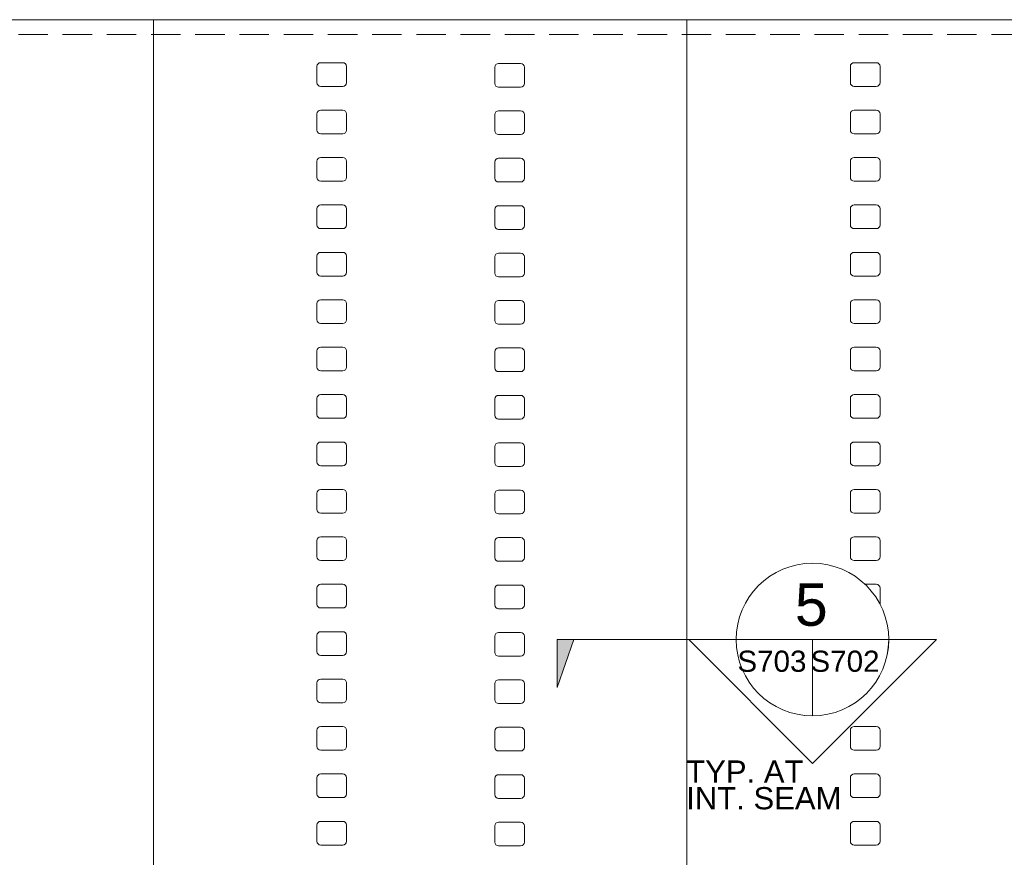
# Model space of a CAD drawing. Header units: inches. Extents: x 18339 to 30772, y -5572 to 6677.
# Tile 3 of 7: x 21575 to 24898, y -2677 to 149. Entities that reach past the tile are written whole.
import ezdxf

# ---------------------------------------------------------------- set-up
doc = ezdxf.new("R2010")
doc.units = ezdxf.units.IN
doc.header["$MEASUREMENT"] = 0
doc.linetypes.add('DGN3', pattern=[149.251608, 99.501072, -49.750536])
doc.layers.add('G-ANNO-TEXT', color=7, linetype='Continuous', lineweight=0)
doc.styles.add('1 25', font='arial.ttf', dxfattribs={"height": 75})
doc.styles.add('TITLE20', font='simplex.shx', dxfattribs={"height": 127000})

# ---------------------------------------------------------------- blocks, each defined once
blk = doc.blocks.new('AnonymousCell63')
at = {"layer": 'G-ANNO-TEXT'}
for p, q in [((24.8, 42.5), (-49.8, 42.5)), ((-62.5, 29.8), (-62.5, -24.8)), ((37.5, -24.8), (37.5, 29.8)), ((-49.8, -37.5), (24.8, -37.5))]:
    blk.add_line(p, q, dxfattribs=at)
at = {"layer": 'G-ANNO-TEXT', "extrusion": (0, 0, -1)}
for centre, start, end in [((49.8, 29.8), 0, 90), ((-24.8, 29.8), 90, 180), ((49.8, -24.8), 270, 0), ((-24.8, -24.8), 180, 270)]:
    blk.add_arc(centre, 12.7, start, end, dxfattribs=at)
blk = doc.blocks.new('AnonymousCell64')
at = {"layer": 'G-ANNO-TEXT'}
for p, q in [((24.8, 42.5), (-49.8, 42.5)), ((-62.5, 29.8), (-62.5, -24.8)), ((37.5, -24.8), (37.5, 29.8)), ((-49.8, -37.5), (24.8, -37.5))]:
    blk.add_line(p, q, dxfattribs=at)
at = {"layer": 'G-ANNO-TEXT', "extrusion": (0, 0, -1)}
for centre, start, end in [((49.8, 29.8), 0, 90), ((-24.8, 29.8), 90, 180), ((49.8, -24.8), 270, 0), ((-24.8, -24.8), 180, 270)]:
    blk.add_arc(centre, 12.7, start, end, dxfattribs=at)
blk = doc.blocks.new('AnonymousCell65')
at = {"layer": 'G-ANNO-TEXT'}
for p, q in [((24.8, 42.5), (-49.8, 42.5)), ((-62.5, 29.8), (-62.5, -24.8)), ((37.5, -24.8), (37.5, 29.8)), ((-49.8, -37.5), (24.8, -37.5))]:
    blk.add_line(p, q, dxfattribs=at)
at = {"layer": 'G-ANNO-TEXT', "extrusion": (0, 0, -1)}
for centre, start, end in [((49.8, 29.8), 0, 90), ((-24.8, 29.8), 90, 180), ((49.8, -24.8), 270, 0), ((-24.8, -24.8), 180, 270)]:
    blk.add_arc(centre, 12.7, start, end, dxfattribs=at)
blk = doc.blocks.new('AnonymousCell66')
at = {"layer": 'G-ANNO-TEXT'}
for p, q in [((24.8, 42.5), (-49.8, 42.5)), ((-62.5, 29.8), (-62.5, -24.8)), ((37.5, -24.8), (37.5, 29.8)), ((-49.8, -37.5), (24.8, -37.5))]:
    blk.add_line(p, q, dxfattribs=at)
at = {"layer": 'G-ANNO-TEXT', "extrusion": (0, 0, -1)}
for centre, start, end in [((49.8, 29.8), 0, 90), ((-24.8, 29.8), 90, 180), ((49.8, -24.8), 270, 0), ((-24.8, -24.8), 180, 270)]:
    blk.add_arc(centre, 12.7, start, end, dxfattribs=at)
blk = doc.blocks.new('AnonymousCell67')
at = {"layer": 'G-ANNO-TEXT'}
for p, q in [((24.8, 42.5), (-49.8, 42.5)), ((-62.5, 29.8), (-62.5, -24.8)), ((37.5, -24.8), (37.5, 29.8)), ((-49.8, -37.5), (24.8, -37.5))]:
    blk.add_line(p, q, dxfattribs=at)
at = {"layer": 'G-ANNO-TEXT', "extrusion": (0, 0, -1)}
for centre, start, end in [((49.8, 29.8), 0, 90), ((-24.8, 29.8), 90, 180), ((49.8, -24.8), 270, 0), ((-24.8, -24.8), 180, 270)]:
    blk.add_arc(centre, 12.7, start, end, dxfattribs=at)
blk = doc.blocks.new('AnonymousCell68')
at = {"layer": 'G-ANNO-TEXT'}
for p, q in [((24.8, 42.5), (-49.8, 42.5)), ((-62.5, 29.8), (-62.5, -24.8)), ((37.5, -24.8), (37.5, 29.8)), ((-49.8, -37.5), (24.8, -37.5))]:
    blk.add_line(p, q, dxfattribs=at)
at = {"layer": 'G-ANNO-TEXT', "extrusion": (0, 0, -1)}
for centre, start, end in [((49.8, 29.8), 0, 90), ((-24.8, 29.8), 90, 180), ((49.8, -24.8), 270, 0), ((-24.8, -24.8), 180, 270)]:
    blk.add_arc(centre, 12.7, start, end, dxfattribs=at)
blk = doc.blocks.new('AnonymousCell69')
at = {"layer": 'G-ANNO-TEXT'}
for p, q in [((24.8, 42.5), (-49.8, 42.5)), ((-62.5, 29.8), (-62.5, -24.8)), ((37.5, -24.8), (37.5, 29.8)), ((-49.8, -37.5), (24.8, -37.5))]:
    blk.add_line(p, q, dxfattribs=at)
at = {"layer": 'G-ANNO-TEXT', "extrusion": (0, 0, -1)}
for centre, start, end in [((49.8, 29.8), 0, 90), ((-24.8, 29.8), 90, 180), ((49.8, -24.8), 270, 0), ((-24.8, -24.8), 180, 270)]:
    blk.add_arc(centre, 12.7, start, end, dxfattribs=at)
blk = doc.blocks.new('AnonymousCell70')
at = {"layer": 'G-ANNO-TEXT'}
for p, q in [((24.8, 42.5), (-49.8, 42.5)), ((-62.5, 29.8), (-62.5, -24.8)), ((37.5, -24.8), (37.5, 29.8)), ((-49.8, -37.5), (24.8, -37.5))]:
    blk.add_line(p, q, dxfattribs=at)
at = {"layer": 'G-ANNO-TEXT', "extrusion": (0, 0, -1)}
for centre, start, end in [((49.8, 29.8), 0, 90), ((-24.8, 29.8), 90, 180), ((49.8, -24.8), 270, 0), ((-24.8, -24.8), 180, 270)]:
    blk.add_arc(centre, 12.7, start, end, dxfattribs=at)
blk = doc.blocks.new('AnonymousCell71')
at = {"layer": 'G-ANNO-TEXT'}
for p, q in [((24.8, 42.5), (-49.8, 42.5)), ((-62.5, 29.8), (-62.5, -24.8)), ((37.5, -24.8), (37.5, 29.8)), ((-49.8, -37.5), (24.8, -37.5))]:
    blk.add_line(p, q, dxfattribs=at)
at = {"layer": 'G-ANNO-TEXT', "extrusion": (0, 0, -1)}
for centre, start, end in [((49.8, 29.8), 0, 90), ((-24.8, 29.8), 90, 180), ((49.8, -24.8), 270, 0), ((-24.8, -24.8), 180, 270)]:
    blk.add_arc(centre, 12.7, start, end, dxfattribs=at)
blk = doc.blocks.new('AnonymousCell72')
at = {"layer": 'G-ANNO-TEXT'}
for p, q in [((24.8, 42.5), (-49.8, 42.5)), ((-62.5, 29.8), (-62.5, -24.8)), ((37.5, -24.8), (37.5, 29.8)), ((-49.8, -37.5), (24.8, -37.5))]:
    blk.add_line(p, q, dxfattribs=at)
at = {"layer": 'G-ANNO-TEXT', "extrusion": (0, 0, -1)}
for centre, start, end in [((49.8, 29.8), 0, 90), ((-24.8, 29.8), 90, 180), ((49.8, -24.8), 270, 0), ((-24.8, -24.8), 180, 270)]:
    blk.add_arc(centre, 12.7, start, end, dxfattribs=at)
blk = doc.blocks.new('AnonymousCell73')
at = {"layer": 'G-ANNO-TEXT'}
for p, q in [((24.8, 42.5), (-49.8, 42.5)), ((-62.5, 29.8), (-62.5, -24.8)), ((37.5, -24.8), (37.5, 29.8)), ((-49.8, -37.5), (24.8, -37.5))]:
    blk.add_line(p, q, dxfattribs=at)
at = {"layer": 'G-ANNO-TEXT', "extrusion": (0, 0, -1)}
for centre, start, end in [((49.8, 29.8), 0, 90), ((-24.8, 29.8), 90, 180), ((49.8, -24.8), 270, 0), ((-24.8, -24.8), 180, 270)]:
    blk.add_arc(centre, 12.7, start, end, dxfattribs=at)
blk = doc.blocks.new('AnonymousCell74')
at = {"layer": 'G-ANNO-TEXT'}
for p, q in [((24.8, 42.5), (-49.8, 42.5)), ((-62.5, 29.8), (-62.5, -24.8)), ((37.5, -24.8), (37.5, 29.8)), ((-49.8, -37.5), (24.8, -37.5))]:
    blk.add_line(p, q, dxfattribs=at)
at = {"layer": 'G-ANNO-TEXT', "extrusion": (0, 0, -1)}
for centre, start, end in [((49.8, 29.8), 0, 90), ((-24.8, 29.8), 90, 180), ((49.8, -24.8), 270, 0), ((-24.8, -24.8), 180, 270)]:
    blk.add_arc(centre, 12.7, start, end, dxfattribs=at)
blk = doc.blocks.new('AnonymousCell75')
at = {"layer": 'G-ANNO-TEXT'}
for p, q in [((24.8, 42.5), (-49.8, 42.5)), ((-62.5, 29.8), (-62.5, -24.8)), ((37.5, -24.8), (37.5, 29.8)), ((-49.8, -37.5), (24.8, -37.5))]:
    blk.add_line(p, q, dxfattribs=at)
at = {"layer": 'G-ANNO-TEXT', "extrusion": (0, 0, -1)}
for centre, start, end in [((49.8, 29.8), 0, 90), ((-24.8, 29.8), 90, 180), ((49.8, -24.8), 270, 0), ((-24.8, -24.8), 180, 270)]:
    blk.add_arc(centre, 12.7, start, end, dxfattribs=at)
blk = doc.blocks.new('AnonymousCell76')
at = {"layer": 'G-ANNO-TEXT'}
for p, q in [((24.8, 42.5), (-49.8, 42.5)), ((-62.5, 29.8), (-62.5, -24.8)), ((37.5, -24.8), (37.5, 29.8)), ((-49.8, -37.5), (24.8, -37.5))]:
    blk.add_line(p, q, dxfattribs=at)
at = {"layer": 'G-ANNO-TEXT', "extrusion": (0, 0, -1)}
for centre, start, end in [((49.8, 29.8), 0, 90), ((-24.8, 29.8), 90, 180), ((49.8, -24.8), 270, 0), ((-24.8, -24.8), 180, 270)]:
    blk.add_arc(centre, 12.7, start, end, dxfattribs=at)
blk = doc.blocks.new('AnonymousCell77')
at = {"layer": 'G-ANNO-TEXT'}
for p, q in [((24.8, 42.5), (-49.8, 42.5)), ((-62.5, 29.8), (-62.5, -24.8)), ((37.5, -24.8), (37.5, 29.8)), ((-49.8, -37.5), (24.8, -37.5))]:
    blk.add_line(p, q, dxfattribs=at)
at = {"layer": 'G-ANNO-TEXT', "extrusion": (0, 0, -1)}
for centre, start, end in [((49.8, 29.8), 0, 90), ((-24.8, 29.8), 90, 180), ((49.8, -24.8), 270, 0), ((-24.8, -24.8), 180, 270)]:
    blk.add_arc(centre, 12.7, start, end, dxfattribs=at)
blk = doc.blocks.new('AnonymousCell78')
at = {"layer": 'G-ANNO-TEXT'}
for p, q in [((24.8, 42.5), (-49.8, 42.5)), ((-62.5, 29.8), (-62.5, -24.8)), ((37.5, -24.8), (37.5, 29.8)), ((-49.8, -37.5), (24.8, -37.5))]:
    blk.add_line(p, q, dxfattribs=at)
at = {"layer": 'G-ANNO-TEXT', "extrusion": (0, 0, -1)}
for centre, start, end in [((49.8, 29.8), 0, 90), ((-24.8, 29.8), 90, 180), ((49.8, -24.8), 270, 0), ((-24.8, -24.8), 180, 270)]:
    blk.add_arc(centre, 12.7, start, end, dxfattribs=at)
blk = doc.blocks.new('AnonymousCell79')
at = {"layer": 'G-ANNO-TEXT'}
for p, q in [((24.8, 42.5), (-49.8, 42.5)), ((-62.5, 29.8), (-62.5, -24.8)), ((37.5, -24.8), (37.5, 29.8)), ((-49.8, -37.5), (24.8, -37.5))]:
    blk.add_line(p, q, dxfattribs=at)
at = {"layer": 'G-ANNO-TEXT', "extrusion": (0, 0, -1)}
for centre, start, end in [((49.8, 29.8), 0, 90), ((-24.8, 29.8), 90, 180), ((49.8, -24.8), 270, 0), ((-24.8, -24.8), 180, 270)]:
    blk.add_arc(centre, 12.7, start, end, dxfattribs=at)
blk = doc.blocks.new('AnonymousCell93')
at = {"layer": 'G-ANNO-TEXT'}
for p, q in [((24.8, 42.5), (-49.8, 42.5)), ((-62.5, 29.8), (-62.5, -24.8)), ((37.5, -24.8), (37.5, 29.8)), ((-49.8, -37.5), (24.8, -37.5))]:
    blk.add_line(p, q, dxfattribs=at)
at = {"layer": 'G-ANNO-TEXT', "extrusion": (0, 0, -1)}
for centre, start, end in [((49.8, 29.8), 0, 90), ((-24.8, 29.8), 90, 180), ((49.8, -24.8), 270, 0), ((-24.8, -24.8), 180, 270)]:
    blk.add_arc(centre, 12.7, start, end, dxfattribs=at)
blk = doc.blocks.new('AnonymousCell94')
at = {"layer": 'G-ANNO-TEXT'}
for p, q in [((24.8, 42.5), (-49.8, 42.5)), ((-62.5, 29.8), (-62.5, -24.8)), ((37.5, -24.8), (37.5, 29.8)), ((-49.8, -37.5), (24.8, -37.5))]:
    blk.add_line(p, q, dxfattribs=at)
at = {"layer": 'G-ANNO-TEXT', "extrusion": (0, 0, -1)}
for centre, start, end in [((49.8, 29.8), 0, 90), ((-24.8, 29.8), 90, 180), ((49.8, -24.8), 270, 0), ((-24.8, -24.8), 180, 270)]:
    blk.add_arc(centre, 12.7, start, end, dxfattribs=at)
blk = doc.blocks.new('AnonymousCell95')
at = {"layer": 'G-ANNO-TEXT'}
for p, q in [((24.8, 42.5), (-49.8, 42.5)), ((-62.5, 29.8), (-62.5, -24.8)), ((37.5, -24.8), (37.5, 29.8)), ((-49.8, -37.5), (24.8, -37.5))]:
    blk.add_line(p, q, dxfattribs=at)
at = {"layer": 'G-ANNO-TEXT', "extrusion": (0, 0, -1)}
for centre, start, end in [((49.8, 29.8), 0, 90), ((-24.8, 29.8), 90, 180), ((49.8, -24.8), 270, 0), ((-24.8, -24.8), 180, 270)]:
    blk.add_arc(centre, 12.7, start, end, dxfattribs=at)
blk = doc.blocks.new('AnonymousCell96')
at = {"layer": 'G-ANNO-TEXT'}
for p, q in [((24.8, 42.5), (-49.8, 42.5)), ((-62.5, 29.8), (-62.5, -24.8)), ((37.5, -24.8), (37.5, 29.8)), ((-49.8, -37.5), (24.8, -37.5))]:
    blk.add_line(p, q, dxfattribs=at)
at = {"layer": 'G-ANNO-TEXT', "extrusion": (0, 0, -1)}
for centre, start, end in [((49.8, 29.8), 0, 90), ((-24.8, 29.8), 90, 180), ((49.8, -24.8), 270, 0), ((-24.8, -24.8), 180, 270)]:
    blk.add_arc(centre, 12.7, start, end, dxfattribs=at)
blk = doc.blocks.new('AnonymousCell97')
at = {"layer": 'G-ANNO-TEXT'}
for p, q in [((24.8, 42.5), (-49.8, 42.5)), ((-62.5, 29.8), (-62.5, -24.8)), ((37.5, -24.8), (37.5, 29.8)), ((-49.8, -37.5), (24.8, -37.5))]:
    blk.add_line(p, q, dxfattribs=at)
at = {"layer": 'G-ANNO-TEXT', "extrusion": (0, 0, -1)}
for centre, start, end in [((49.8, 29.8), 0, 90), ((-24.8, 29.8), 90, 180), ((49.8, -24.8), 270, 0), ((-24.8, -24.8), 180, 270)]:
    blk.add_arc(centre, 12.7, start, end, dxfattribs=at)
blk = doc.blocks.new('AnonymousCell98')
at = {"layer": 'G-ANNO-TEXT'}
for p, q in [((24.8, 42.5), (-49.8, 42.5)), ((-62.5, 29.8), (-62.5, -24.8)), ((37.5, -24.8), (37.5, 29.8)), ((-49.8, -37.5), (24.8, -37.5))]:
    blk.add_line(p, q, dxfattribs=at)
at = {"layer": 'G-ANNO-TEXT', "extrusion": (0, 0, -1)}
for centre, start, end in [((49.8, 29.8), 0, 90), ((-24.8, 29.8), 90, 180), ((49.8, -24.8), 270, 0), ((-24.8, -24.8), 180, 270)]:
    blk.add_arc(centre, 12.7, start, end, dxfattribs=at)
blk = doc.blocks.new('AnonymousCell99')
at = {"layer": 'G-ANNO-TEXT'}
for p, q in [((24.8, 42.5), (-49.8, 42.5)), ((-62.5, 29.8), (-62.5, -24.8)), ((37.5, -24.8), (37.5, 29.8)), ((-49.8, -37.5), (24.8, -37.5))]:
    blk.add_line(p, q, dxfattribs=at)
at = {"layer": 'G-ANNO-TEXT', "extrusion": (0, 0, -1)}
for centre, start, end in [((49.8, 29.8), 0, 90), ((-24.8, 29.8), 90, 180), ((49.8, -24.8), 270, 0), ((-24.8, -24.8), 180, 270)]:
    blk.add_arc(centre, 12.7, start, end, dxfattribs=at)
blk = doc.blocks.new('AnonymousCell100')
at = {"layer": 'G-ANNO-TEXT'}
for p, q in [((24.8, 42.5), (-49.8, 42.5)), ((-62.5, 29.8), (-62.5, -24.8)), ((37.5, -24.8), (37.5, 29.8)), ((-49.8, -37.5), (24.8, -37.5))]:
    blk.add_line(p, q, dxfattribs=at)
at = {"layer": 'G-ANNO-TEXT', "extrusion": (0, 0, -1)}
for centre, start, end in [((49.8, 29.8), 0, 90), ((-24.8, 29.8), 90, 180), ((49.8, -24.8), 270, 0), ((-24.8, -24.8), 180, 270)]:
    blk.add_arc(centre, 12.7, start, end, dxfattribs=at)
blk = doc.blocks.new('AnonymousCell101')
at = {"layer": 'G-ANNO-TEXT'}
for p, q in [((24.8, 42.5), (-49.8, 42.5)), ((-62.5, 29.8), (-62.5, -24.8)), ((37.5, -24.8), (37.5, 29.8)), ((-49.8, -37.5), (24.8, -37.5))]:
    blk.add_line(p, q, dxfattribs=at)
at = {"layer": 'G-ANNO-TEXT', "extrusion": (0, 0, -1)}
for centre, start, end in [((49.8, 29.8), 0, 90), ((-24.8, 29.8), 90, 180), ((49.8, -24.8), 270, 0), ((-24.8, -24.8), 180, 270)]:
    blk.add_arc(centre, 12.7, start, end, dxfattribs=at)
blk = doc.blocks.new('AnonymousCell102')
at = {"layer": 'G-ANNO-TEXT'}
for p, q in [((24.8, 42.5), (-49.8, 42.5)), ((-62.5, 29.8), (-62.5, -24.8)), ((37.5, -24.8), (37.5, 29.8)), ((-49.8, -37.5), (24.8, -37.5))]:
    blk.add_line(p, q, dxfattribs=at)
at = {"layer": 'G-ANNO-TEXT', "extrusion": (0, 0, -1)}
for centre, start, end in [((49.8, 29.8), 0, 90), ((-24.8, 29.8), 90, 180), ((49.8, -24.8), 270, 0), ((-24.8, -24.8), 180, 270)]:
    blk.add_arc(centre, 12.7, start, end, dxfattribs=at)
blk = doc.blocks.new('AnonymousCell103')
at = {"layer": 'G-ANNO-TEXT'}
for p, q in [((24.8, 42.5), (-49.8, 42.5)), ((-62.5, 29.8), (-62.5, -24.8)), ((37.5, -24.8), (37.5, 29.8)), ((-49.8, -37.5), (24.8, -37.5))]:
    blk.add_line(p, q, dxfattribs=at)
at = {"layer": 'G-ANNO-TEXT', "extrusion": (0, 0, -1)}
for centre, start, end in [((49.8, 29.8), 0, 90), ((-24.8, 29.8), 90, 180), ((49.8, -24.8), 270, 0), ((-24.8, -24.8), 180, 270)]:
    blk.add_arc(centre, 12.7, start, end, dxfattribs=at)
blk = doc.blocks.new('AnonymousCell104')
at = {"layer": 'G-ANNO-TEXT'}
for p, q in [((24.8, 42.5), (-49.8, 42.5)), ((-62.5, 29.8), (-62.5, -24.8)), ((37.5, -24.8), (37.5, 29.8)), ((-49.8, -37.5), (24.8, -37.5))]:
    blk.add_line(p, q, dxfattribs=at)
at = {"layer": 'G-ANNO-TEXT', "extrusion": (0, 0, -1)}
for centre, start, end in [((49.8, 29.8), 0, 90), ((-24.8, 29.8), 90, 180), ((49.8, -24.8), 270, 0), ((-24.8, -24.8), 180, 270)]:
    blk.add_arc(centre, 12.7, start, end, dxfattribs=at)
blk = doc.blocks.new('AnonymousCell105')
at = {"layer": 'G-ANNO-TEXT'}
for p, q in [((24.8, 42.5), (-49.8, 42.5)), ((-62.5, 29.8), (-62.5, -24.8)), ((37.5, -24.8), (37.5, 29.8)), ((-49.8, -37.5), (24.8, -37.5))]:
    blk.add_line(p, q, dxfattribs=at)
at = {"layer": 'G-ANNO-TEXT', "extrusion": (0, 0, -1)}
for centre, start, end in [((49.8, 29.8), 0, 90), ((-24.8, 29.8), 90, 180), ((49.8, -24.8), 270, 0), ((-24.8, -24.8), 180, 270)]:
    blk.add_arc(centre, 12.7, start, end, dxfattribs=at)
blk = doc.blocks.new('AnonymousCell106')
at = {"layer": 'G-ANNO-TEXT'}
for p, q in [((24.8, 42.5), (-49.8, 42.5)), ((-62.5, 29.8), (-62.5, -24.8)), ((37.5, -24.8), (37.5, 29.8)), ((-49.8, -37.5), (24.8, -37.5))]:
    blk.add_line(p, q, dxfattribs=at)
at = {"layer": 'G-ANNO-TEXT', "extrusion": (0, 0, -1)}
for centre, start, end in [((49.8, 29.8), 0, 90), ((-24.8, 29.8), 90, 180), ((49.8, -24.8), 270, 0), ((-24.8, -24.8), 180, 270)]:
    blk.add_arc(centre, 12.7, start, end, dxfattribs=at)
blk = doc.blocks.new('AnonymousCell107')
at = {"layer": 'G-ANNO-TEXT'}
for p, q in [((24.8, 42.5), (-49.8, 42.5)), ((-62.5, 29.8), (-62.5, -24.8)), ((37.5, -24.8), (37.5, 29.8)), ((-49.8, -37.5), (24.8, -37.5))]:
    blk.add_line(p, q, dxfattribs=at)
at = {"layer": 'G-ANNO-TEXT', "extrusion": (0, 0, -1)}
for centre, start, end in [((49.8, 29.8), 0, 90), ((-24.8, 29.8), 90, 180), ((49.8, -24.8), 270, 0), ((-24.8, -24.8), 180, 270)]:
    blk.add_arc(centre, 12.7, start, end, dxfattribs=at)
blk = doc.blocks.new('AnonymousCell108')
at = {"layer": 'G-ANNO-TEXT'}
for p, q in [((24.8, 42.5), (-49.8, 42.5)), ((-62.5, 29.8), (-62.5, -24.8)), ((37.5, -24.8), (37.5, 29.8)), ((-49.8, -37.5), (24.8, -37.5))]:
    blk.add_line(p, q, dxfattribs=at)
at = {"layer": 'G-ANNO-TEXT', "extrusion": (0, 0, -1)}
for centre, start, end in [((49.8, 29.8), 0, 90), ((-24.8, 29.8), 90, 180), ((49.8, -24.8), 270, 0), ((-24.8, -24.8), 180, 270)]:
    blk.add_arc(centre, 12.7, start, end, dxfattribs=at)
blk = doc.blocks.new('AnonymousCell109')
at = {"layer": 'G-ANNO-TEXT'}
for p, q in [((24.8, 42.5), (-49.8, 42.5)), ((-62.5, 29.8), (-62.5, -24.8)), ((37.5, -24.8), (37.5, 29.8)), ((-49.8, -37.5), (24.8, -37.5))]:
    blk.add_line(p, q, dxfattribs=at)
at = {"layer": 'G-ANNO-TEXT', "extrusion": (0, 0, -1)}
for centre, start, end in [((49.8, 29.8), 0, 90), ((-24.8, 29.8), 90, 180), ((49.8, -24.8), 270, 0), ((-24.8, -24.8), 180, 270)]:
    blk.add_arc(centre, 12.7, start, end, dxfattribs=at)
blk = doc.blocks.new('AnonymousCell123')
at = {"layer": 'G-ANNO-TEXT'}
for p, q in [((24.8, 42.5), (-49.8, 42.5)), ((-62.5, 29.8), (-62.5, -24.8)), ((37.5, -24.8), (37.5, 29.8)), ((-49.8, -37.5), (24.8, -37.5))]:
    blk.add_line(p, q, dxfattribs=at)
at = {"layer": 'G-ANNO-TEXT', "extrusion": (0, 0, -1)}
for centre, start, end in [((49.8, 29.8), 0, 90), ((-24.8, 29.8), 90, 180), ((49.8, -24.8), 270, 0), ((-24.8, -24.8), 180, 270)]:
    blk.add_arc(centre, 12.7, start, end, dxfattribs=at)
blk = doc.blocks.new('AnonymousCell124')
at = {"layer": 'G-ANNO-TEXT'}
for p, q in [((24.8, 42.5), (-49.8, 42.5)), ((-62.5, 29.8), (-62.5, -24.8)), ((37.5, -24.8), (37.5, 29.8)), ((-49.8, -37.5), (24.8, -37.5))]:
    blk.add_line(p, q, dxfattribs=at)
at = {"layer": 'G-ANNO-TEXT', "extrusion": (0, 0, -1)}
for centre, start, end in [((49.8, 29.8), 0, 90), ((-24.8, 29.8), 90, 180), ((49.8, -24.8), 270, 0), ((-24.8, -24.8), 180, 270)]:
    blk.add_arc(centre, 12.7, start, end, dxfattribs=at)
blk = doc.blocks.new('AnonymousCell125')
at = {"layer": 'G-ANNO-TEXT'}
for p, q in [((24.8, 42.5), (-49.8, 42.5)), ((-62.5, 29.8), (-62.5, -24.8)), ((37.5, -24.8), (37.5, 29.8)), ((-49.8, -37.5), (24.8, -37.5))]:
    blk.add_line(p, q, dxfattribs=at)
at = {"layer": 'G-ANNO-TEXT', "extrusion": (0, 0, -1)}
for centre, start, end in [((49.8, 29.8), 0, 90), ((-24.8, 29.8), 90, 180), ((49.8, -24.8), 270, 0), ((-24.8, -24.8), 180, 270)]:
    blk.add_arc(centre, 12.7, start, end, dxfattribs=at)
blk = doc.blocks.new('AnonymousCell126')
at = {"layer": 'G-ANNO-TEXT'}
for p, q in [((24.8, 42.5), (-49.8, 42.5)), ((-62.5, 29.8), (-62.5, -24.8)), ((37.5, -24.8), (37.5, 29.8)), ((-49.8, -37.5), (24.8, -37.5))]:
    blk.add_line(p, q, dxfattribs=at)
at = {"layer": 'G-ANNO-TEXT', "extrusion": (0, 0, -1)}
for centre, start, end in [((49.8, 29.8), 0, 90), ((-24.8, 29.8), 90, 180), ((49.8, -24.8), 270, 0), ((-24.8, -24.8), 180, 270)]:
    blk.add_arc(centre, 12.7, start, end, dxfattribs=at)
blk = doc.blocks.new('AnonymousCell127')
at = {"layer": 'G-ANNO-TEXT'}
for p, q in [((24.8, 42.5), (-49.8, 42.5)), ((-62.5, 29.8), (-62.5, -24.8)), ((37.5, -24.8), (37.5, 29.8)), ((-49.8, -37.5), (24.8, -37.5))]:
    blk.add_line(p, q, dxfattribs=at)
at = {"layer": 'G-ANNO-TEXT', "extrusion": (0, 0, -1)}
for centre, start, end in [((49.8, 29.8), 0, 90), ((-24.8, 29.8), 90, 180), ((49.8, -24.8), 270, 0), ((-24.8, -24.8), 180, 270)]:
    blk.add_arc(centre, 12.7, start, end, dxfattribs=at)
blk = doc.blocks.new('AnonymousCell128')
at = {"layer": 'G-ANNO-TEXT'}
for p, q in [((24.8, 42.5), (-49.8, 42.5)), ((-62.5, 29.8), (-62.5, -24.8)), ((37.5, -24.8), (37.5, 29.8)), ((-49.8, -37.5), (24.8, -37.5))]:
    blk.add_line(p, q, dxfattribs=at)
at = {"layer": 'G-ANNO-TEXT', "extrusion": (0, 0, -1)}
for centre, start, end in [((49.8, 29.8), 0, 90), ((-24.8, 29.8), 90, 180), ((49.8, -24.8), 270, 0), ((-24.8, -24.8), 180, 270)]:
    blk.add_arc(centre, 12.7, start, end, dxfattribs=at)
blk = doc.blocks.new('AnonymousCell129')
at = {"layer": 'G-ANNO-TEXT'}
for p, q in [((24.8, 42.5), (-49.8, 42.5)), ((-62.5, 29.8), (-62.5, -24.8)), ((37.5, -24.8), (37.5, 29.8)), ((-49.8, -37.5), (24.8, -37.5))]:
    blk.add_line(p, q, dxfattribs=at)
at = {"layer": 'G-ANNO-TEXT', "extrusion": (0, 0, -1)}
for centre, start, end in [((49.8, 29.8), 0, 90), ((-24.8, 29.8), 90, 180), ((49.8, -24.8), 270, 0), ((-24.8, -24.8), 180, 270)]:
    blk.add_arc(centre, 12.7, start, end, dxfattribs=at)
blk = doc.blocks.new('AnonymousCell130')
at = {"layer": 'G-ANNO-TEXT'}
for p, q in [((24.8, 42.5), (-49.8, 42.5)), ((-62.5, 29.8), (-62.5, -24.8)), ((37.5, -24.8), (37.5, 29.8)), ((-49.8, -37.5), (24.8, -37.5))]:
    blk.add_line(p, q, dxfattribs=at)
at = {"layer": 'G-ANNO-TEXT', "extrusion": (0, 0, -1)}
for centre, start, end in [((49.8, 29.8), 0, 90), ((-24.8, 29.8), 90, 180), ((49.8, -24.8), 270, 0), ((-24.8, -24.8), 180, 270)]:
    blk.add_arc(centre, 12.7, start, end, dxfattribs=at)
blk = doc.blocks.new('AnonymousCell131')
at = {"layer": 'G-ANNO-TEXT'}
for p, q in [((24.8, 42.5), (-49.8, 42.5)), ((-62.5, 29.8), (-62.5, -24.8)), ((37.5, -24.8), (37.5, 29.8)), ((-49.8, -37.5), (24.8, -37.5))]:
    blk.add_line(p, q, dxfattribs=at)
at = {"layer": 'G-ANNO-TEXT', "extrusion": (0, 0, -1)}
for centre, start, end in [((49.8, 29.8), 0, 90), ((-24.8, 29.8), 90, 180), ((49.8, -24.8), 270, 0), ((-24.8, -24.8), 180, 270)]:
    blk.add_arc(centre, 12.7, start, end, dxfattribs=at)
blk = doc.blocks.new('AnonymousCell132')
at = {"layer": 'G-ANNO-TEXT'}
for p, q in [((24.8, 42.5), (-49.8, 42.5)), ((-62.5, 29.8), (-62.5, -24.8)), ((37.5, -24.8), (37.5, 29.8)), ((-49.8, -37.5), (24.8, -37.5))]:
    blk.add_line(p, q, dxfattribs=at)
at = {"layer": 'G-ANNO-TEXT', "extrusion": (0, 0, -1)}
for centre, start, end in [((49.8, 29.8), 0, 90), ((-24.8, 29.8), 90, 180), ((49.8, -24.8), 270, 0), ((-24.8, -24.8), 180, 270)]:
    blk.add_arc(centre, 12.7, start, end, dxfattribs=at)
blk = doc.blocks.new('AnonymousCell133')
at = {"layer": 'G-ANNO-TEXT'}
for p, q in [((24.8, 42.5), (-49.8, 42.5)), ((-62.5, 29.8), (-62.5, -24.8)), ((37.5, -24.8), (37.5, 29.8)), ((-49.8, -37.5), (24.8, -37.5))]:
    blk.add_line(p, q, dxfattribs=at)
at = {"layer": 'G-ANNO-TEXT', "extrusion": (0, 0, -1)}
for centre, start, end in [((49.8, 29.8), 0, 90), ((-24.8, 29.8), 90, 180), ((49.8, -24.8), 270, 0), ((-24.8, -24.8), 180, 270)]:
    blk.add_arc(centre, 12.7, start, end, dxfattribs=at)
blk = doc.blocks.new('AnonymousCell134')
at = {"layer": 'G-ANNO-TEXT'}
for p, q in [((24.8, 42.5), (-49.8, 42.5)), ((-62.5, 29.8), (-62.5, -24.8)), ((37.5, -24.8), (37.5, 29.8)), ((-49.8, -37.5), (24.8, -37.5))]:
    blk.add_line(p, q, dxfattribs=at)
at = {"layer": 'G-ANNO-TEXT', "extrusion": (0, 0, -1)}
for centre, start, end in [((49.8, 29.8), 0, 90), ((-24.8, 29.8), 90, 180), ((49.8, -24.8), 270, 0), ((-24.8, -24.8), 180, 270)]:
    blk.add_arc(centre, 12.7, start, end, dxfattribs=at)
blk = doc.blocks.new('AnonymousCell135')
at = {"layer": 'G-ANNO-TEXT'}
for p, q in [((24.8, 42.5), (-49.8, 42.5)), ((-62.5, 29.8), (-62.5, -24.8)), ((37.5, -24.8), (37.5, 29.8)), ((-49.8, -37.5), (24.8, -37.5))]:
    blk.add_line(p, q, dxfattribs=at)
at = {"layer": 'G-ANNO-TEXT', "extrusion": (0, 0, -1)}
for centre, start, end in [((49.8, 29.8), 0, 90), ((-24.8, 29.8), 90, 180), ((49.8, -24.8), 270, 0), ((-24.8, -24.8), 180, 270)]:
    blk.add_arc(centre, 12.7, start, end, dxfattribs=at)
blk = doc.blocks.new('AnonymousCell136')
at = {"layer": 'G-ANNO-TEXT'}
for p, q in [((24.8, 42.5), (-49.8, 42.5)), ((-62.5, 29.8), (-62.5, -24.8)), ((37.5, -24.8), (37.5, 29.8)), ((-49.8, -37.5), (24.8, -37.5))]:
    blk.add_line(p, q, dxfattribs=at)
at = {"layer": 'G-ANNO-TEXT', "extrusion": (0, 0, -1)}
for centre, start, end in [((49.8, 29.8), 0, 90), ((-24.8, 29.8), 90, 180), ((49.8, -24.8), 270, 0), ((-24.8, -24.8), 180, 270)]:
    blk.add_arc(centre, 12.7, start, end, dxfattribs=at)

msp = doc.modelspace()

# ---------------------------------------------------------------- hatches: boundary and pattern name
at = {"layer": 'G-ANNO-TEXT', "linetype": 'Continuous'}
msp.add_hatch(color=7, dxfattribs=at).paths.add_polyline_path([(23388.9, -1942.6), (23388.9, -2104), (23445.7, -1942.6)])

# ---------------------------------------------------------------- linework, layer by layer
at = {"layer": 'G-ANNO-TEXT', "linetype": 'DGN3'}
msp.add_line((19630.6, 99), (27424.5, 99), dxfattribs=at)
at = {"layer": 'G-ANNO-TEXT'}
for p, q in [((24465.9, -1756.1), (24428, -1756.1)), ((24478.6, -1823.1), (24478.6, -1768.8)), ((24250.7, -2200, 0), (24250.7, -1942.6, 0))]:
    msp.add_line(p, q, dxfattribs=at)
at = {"layer": 'G-ANNO-TEXT', "color": 7, "linetype": 'Continuous', "lineweight": 0}
msp.add_line((24508, -1942.6, 0), (23388.9, -1942.6, 0), dxfattribs=at)
at = {"layer": 'G-ANNO-TEXT', "flags": 128}
for points in [[(20226.5, -4776.2), (22026.5, -4776.2), (22026.5, 149), (20226.5, 149), (20226.5, -4776.2)], [(22026.5, -4776.2), (23826.5, -4776.2), (23826.5, 149), (22026.5, 149), (22026.5, -4776.2)], [(23826.5, -4776.2), (25626.5, -4776.2), (25626.5, 149), (23826.5, 149), (23826.5, -4776.2)]]:
    msp.add_lwpolyline(points, dxfattribs=at)
at = {"layer": 'G-ANNO-TEXT', "color": 7, "linetype": 'Continuous', "lineweight": 13, "elevation": 0, "flags": 128}
msp.add_lwpolyline([(23388.9, -1942.6), (23388.9, -2104), (23445.7, -1942.6), (23388.9, -1942.6)], dxfattribs=at)
at = {"layer": 'G-ANNO-TEXT', "extrusion": (2.19171e-22, 0, -1), "elevation": 0, "flags": 128}
msp.add_lwpolyline([(-24508, -1942.6), (-24668.9, -1942.6), (-24251.1, -2360.9), (-23833.2, -1942.6), (-23993.3, -1942.6, -1), (-24508, -1942.6, -1)], format="xyb", dxfattribs=at)
at = {"layer": 'G-ANNO-TEXT', "extrusion": (0, 0, -1)}
msp.add_circle((-24250.7, -1942.6, 0), 257.4, dxfattribs=at)
msp.add_arc((-24465.9, -1768.8), 12.7, 90, 180, dxfattribs=at)

# ---------------------------------------------------------------- block references
at = {"color": 7, "linetype": 'Continuous', "lineweight": 0}
for name, p in [('AnonymousCell78', (22641.1, -38.6)), ('AnonymousCell108', (23241.1, -41.1)), ('AnonymousCell135', (24441.1, -38.6)), ('AnonymousCell77', (22641.1, -198.6)), ('AnonymousCell107', (23241.1, -201.1)), ('AnonymousCell134', (24441.1, -198.6)), ('AnonymousCell76', (22641.1, -358.6)), ('AnonymousCell106', (23241.1, -361.1)), ('AnonymousCell133', (24441.1, -358.6)), ('AnonymousCell75', (22641.1, -518.6)), ('AnonymousCell105', (23241.1, -521.1)), ('AnonymousCell132', (24441.1, -518.6)), ('AnonymousCell74', (22641.1, -678.6)), ('AnonymousCell104', (23241.1, -681.1)), ('AnonymousCell131', (24441.1, -678.6)), ('AnonymousCell73', (22641.1, -838.6)), ('AnonymousCell130', (24441.1, -838.6)), ('AnonymousCell103', (23241.1, -841.1)), ('AnonymousCell72', (22641.1, -998.6)), ('AnonymousCell102', (23241.1, -1001.1)), ('AnonymousCell129', (24441.1, -998.6)), ('AnonymousCell71', (22641.1, -1158.6)), ('AnonymousCell101', (23241.1, -1161.1)), ('AnonymousCell128', (24441.1, -1158.6)), ('AnonymousCell70', (22641.1, -1318.6)), ('AnonymousCell100', (23241.1, -1321.1)), ('AnonymousCell127', (24441.1, -1318.6)), ('AnonymousCell69', (22641.1, -1478.6)), ('AnonymousCell99', (23241.1, -1481.1)), ('AnonymousCell126', (24441.1, -1478.6)), ('AnonymousCell68', (22641.1, -1638.6)), ('AnonymousCell98', (23241.1, -1641.1)), ('AnonymousCell125', (24441.1, -1638.6)), ('AnonymousCell67', (22641.1, -1798.6)), ('AnonymousCell97', (23241.1, -1801.1)), ('AnonymousCell66', (22641.1, -1958.6)), ('AnonymousCell96', (23241.1, -1961.1)), ('AnonymousCell65', (22641.1, -2118.6)), ('AnonymousCell95', (23241.1, -2121.1)), ('AnonymousCell64', (22641.1, -2278.6)), ('AnonymousCell94', (23241.1, -2281.1)), ('AnonymousCell124', (24441.1, -2278.6)), ('AnonymousCell63', (22641.1, -2438.6)), ('AnonymousCell93', (23241.1, -2441.1)), ('AnonymousCell123', (24441.1, -2438.6)), ('AnonymousCell79', (22641.1, -2598.6)), ('AnonymousCell136', (24441.1, -2598.6)), ('AnonymousCell109', (23241.1, -2601.1))]:
    msp.add_blockref(name, p, dxfattribs=at)

# ---------------------------------------------------------------- texts
at = {"layer": 'G-ANNO-TEXT', "color": 7, "linetype": 'Continuous', "lineweight": 0, "style": 'TITLE20'}
for s, insert, char_height, attachment_point in [('{\\fArial|b0|i0|c0|p34;5}', (24246.8, -1825.7, 0), 142.875, 5), ('{\\fArial|b0|i0|c0|p34;S703}', (24113.9, -2052.5, 0), 71.438, 8), ('{\\fArial|b0|i0|c0|p34;S702}', (24360.5, -2052.5, 0), 71.438, 8)]:
    msp.add_mtext(s, dxfattribs=dict(at, insert=insert, char_height=char_height, attachment_point=attachment_point))
at = {"layer": 'G-ANNO-TEXT', "color": 7, "linetype": 'Continuous', "lineweight": 0, "insert": (23824.6, -2350.5, 0), "char_height": 75, "attachment_point": 1, "line_spacing_factor": 0.72, "style": '1 25'}
msp.add_mtext('TYP. AT \\PINT. SEAM', dxfattribs=at)

doc.saveas('drawing.dxf')
